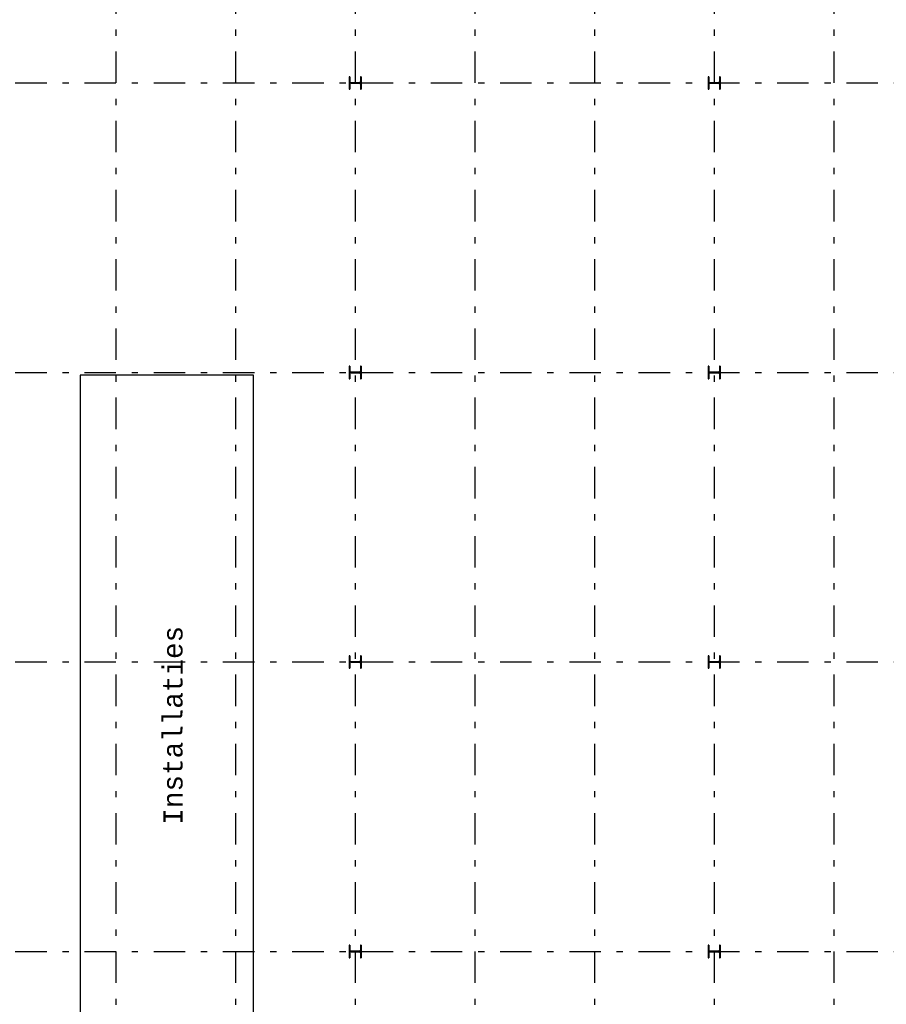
# Model space of a CAD drawing. Extents: x 2 to 87, y -108 to 11.
# Tile 117 of 210: x 16 to 30, y -62 to -46. Entities that reach past the tile are written whole.
import ezdxf

# ---------------------------------------------------------------- set-up
doc = ezdxf.new("R2010")
doc.units = 0
doc.header["$MEASUREMENT"] = 0
doc.linetypes.add('DASHDOT', pattern=[1, 0.5, -0.25, 0, -0.25])
for name, color, linetype in [('14', 7, 'CONTINUOUS'), ('25', 7, 'CONTINUOUS'), ('3', 7, 'CONTINUOUS'), ('5', 7, 'CONTINUOUS')]:
    doc.layers.add(name, color=color, linetype=linetype)
doc.styles.add('MONOTXT', font='MONOTXT', dxfattribs={"height": 0.2})

# ---------------------------------------------------------------- blocks, each defined once
blk = doc.blocks.new('*N42')
at = {"layer": '3', "color": 62, "linetype": 'Continuous'}
for p, q in [((-0.085, 0.1), (-0.095, 0.1)), ((-0.095, 0.1), (-0.095, -0.1)), ((-0.085, 0.1), (-0.085, 0.0212)), ((-0.0797, 0.0085), (-0.085, 0.0212)), ((-0.067, 0.0032), (-0.0797, 0.0085)), ((0.067, 0.0032), (-0.067, 0.0032)), ((0.0797, 0.0085), (0.067, 0.0032)), ((0.085, 0.0212), (0.0797, 0.0085)), ((0.095, 0.1), (0.085, 0.1)), ((0.085, 0.1), (0.085, 0.0212)), ((0.095, 0.1), (0.095, -0.1)), ((-0.085, -0.1), (-0.095, -0.1)), ((-0.0797, -0.0085), (-0.085, -0.0213)), ((-0.085, -0.0213), (-0.085, -0.1)), ((-0.067, -0.0033), (-0.0797, -0.0085)), ((0.067, -0.0033), (-0.067, -0.0033)), ((0.0797, -0.0085), (0.067, -0.0033)), ((0.085, -0.0213), (0.0797, -0.0085)), ((0.085, -0.0213), (0.085, -0.1)), ((0.095, -0.1), (0.085, -0.1))]:
    blk.add_line(p, q, dxfattribs=at)
for points in [[(-0.085, 0.1), (-0.095, 0.1), (-0.095, -0.1)], [(-0.085, 0.1), (-0.085, -0.1), (-0.095, -0.1)], [(-0.095, 0.1), (-0.095, 0.1), (-0.095, -0.1)], [(-0.085, 0.1), (-0.085, 0.1), (-0.085, 0.0212)], [(-0.0797, 0.0085), (-0.085, 0.0212), (-0.085, -0.0213)], [(-0.0797, 0.0085), (-0.0797, -0.0085), (-0.085, -0.0213)], [(-0.067, 0.0032), (-0.0797, 0.0085), (-0.0797, -0.0085)], [(-0.067, 0.0032), (-0.067, -0.0033), (-0.0797, -0.0085)], [(0.067, 0.0032), (-0.067, 0.0032), (-0.067, -0.0033)], [(0.067, 0.0032), (0.067, -0.0033), (-0.067, -0.0033)], [(0.0797, 0.0085), (0.067, 0.0032), (0.067, -0.0033)], [(0.0797, 0.0085), (0.0797, -0.0085), (0.067, -0.0033)], [(0.085, 0.0212), (0.0797, 0.0085), (0.0797, -0.0085)], [(0.085, 0.0212), (0.085, -0.0213), (0.0797, -0.0085)], [(0.095, 0.1), (0.085, 0.1), (0.085, -0.1)], [(0.095, 0.1), (0.095, -0.1), (0.085, -0.1)], [(0.085, 0.1), (0.085, 0.1), (0.085, 0.0212)], [(0.095, 0.1), (0.095, 0.1), (0.095, -0.1)], [(-0.085, -0.0213), (-0.085, -0.0213), (-0.085, -0.1)], [(0.085, -0.0213), (0.085, -0.0213), (0.085, -0.1)]]:
    blk.add_solid(points, dxfattribs=at)
blk = doc.blocks.new('*N43')
at = {"layer": '3', "color": 62, "linetype": 'Continuous'}
for p, q in [((-0.085, 0.1), (-0.095, 0.1)), ((-0.095, 0.1), (-0.095, -0.1)), ((-0.085, 0.1), (-0.085, 0.0212)), ((-0.0797, 0.0085), (-0.085, 0.0212)), ((-0.067, 0.0032), (-0.0797, 0.0085)), ((0.067, 0.0032), (-0.067, 0.0032)), ((0.0797, 0.0085), (0.067, 0.0032)), ((0.085, 0.0212), (0.0797, 0.0085)), ((0.095, 0.1), (0.085, 0.1)), ((0.085, 0.1), (0.085, 0.0212)), ((0.095, 0.1), (0.095, -0.1)), ((-0.085, -0.1), (-0.095, -0.1)), ((-0.0797, -0.0085), (-0.085, -0.0213)), ((-0.085, -0.0213), (-0.085, -0.1)), ((-0.067, -0.0033), (-0.0797, -0.0085)), ((0.067, -0.0033), (-0.067, -0.0033)), ((0.0797, -0.0085), (0.067, -0.0033)), ((0.085, -0.0213), (0.0797, -0.0085)), ((0.085, -0.0213), (0.085, -0.1)), ((0.095, -0.1), (0.085, -0.1))]:
    blk.add_line(p, q, dxfattribs=at)
for points in [[(-0.085, 0.1), (-0.095, 0.1), (-0.095, -0.1)], [(-0.085, 0.1), (-0.085, -0.1), (-0.095, -0.1)], [(-0.095, 0.1), (-0.095, 0.1), (-0.095, -0.1)], [(-0.085, 0.1), (-0.085, 0.1), (-0.085, 0.0212)], [(-0.0797, 0.0085), (-0.085, 0.0212), (-0.085, -0.0213)], [(-0.0797, 0.0085), (-0.0797, -0.0085), (-0.085, -0.0213)], [(-0.067, 0.0032), (-0.0797, 0.0085), (-0.0797, -0.0085)], [(-0.067, 0.0032), (-0.067, -0.0033), (-0.0797, -0.0085)], [(0.067, 0.0032), (-0.067, 0.0032), (-0.067, -0.0033)], [(0.067, 0.0032), (0.067, -0.0033), (-0.067, -0.0033)], [(0.0797, 0.0085), (0.067, 0.0032), (0.067, -0.0033)], [(0.0797, 0.0085), (0.0797, -0.0085), (0.067, -0.0033)], [(0.085, 0.0212), (0.0797, 0.0085), (0.0797, -0.0085)], [(0.085, 0.0212), (0.085, -0.0213), (0.0797, -0.0085)], [(0.095, 0.1), (0.085, 0.1), (0.085, -0.1)], [(0.095, 0.1), (0.095, -0.1), (0.085, -0.1)], [(0.085, 0.1), (0.085, 0.1), (0.085, 0.0212)], [(0.095, 0.1), (0.095, 0.1), (0.095, -0.1)], [(-0.085, -0.0213), (-0.085, -0.0213), (-0.085, -0.1)], [(0.085, -0.0213), (0.085, -0.0213), (0.085, -0.1)]]:
    blk.add_solid(points, dxfattribs=at)
blk = doc.blocks.new('*N44')
at = {"layer": '3', "color": 62, "linetype": 'Continuous'}
for p, q in [((-0.085, 0.1), (-0.095, 0.1)), ((-0.095, 0.1), (-0.095, -0.1)), ((-0.085, 0.1), (-0.085, 0.0212)), ((-0.0797, 0.0085), (-0.085, 0.0212)), ((-0.067, 0.0032), (-0.0797, 0.0085)), ((0.067, 0.0032), (-0.067, 0.0032)), ((0.0797, 0.0085), (0.067, 0.0032)), ((0.085, 0.0212), (0.0797, 0.0085)), ((0.095, 0.1), (0.085, 0.1)), ((0.085, 0.1), (0.085, 0.0212)), ((0.095, 0.1), (0.095, -0.1)), ((-0.085, -0.1), (-0.095, -0.1)), ((-0.0797, -0.0085), (-0.085, -0.0213)), ((-0.085, -0.0213), (-0.085, -0.1)), ((-0.067, -0.0033), (-0.0797, -0.0085)), ((0.067, -0.0033), (-0.067, -0.0033)), ((0.0797, -0.0085), (0.067, -0.0033)), ((0.085, -0.0213), (0.0797, -0.0085)), ((0.085, -0.0213), (0.085, -0.1)), ((0.095, -0.1), (0.085, -0.1))]:
    blk.add_line(p, q, dxfattribs=at)
for points in [[(-0.085, 0.1), (-0.095, 0.1), (-0.095, -0.1)], [(-0.085, 0.1), (-0.085, -0.1), (-0.095, -0.1)], [(-0.095, 0.1), (-0.095, 0.1), (-0.095, -0.1)], [(-0.085, 0.1), (-0.085, 0.1), (-0.085, 0.0212)], [(-0.0797, 0.0085), (-0.085, 0.0212), (-0.085, -0.0213)], [(-0.0797, 0.0085), (-0.0797, -0.0085), (-0.085, -0.0213)], [(-0.067, 0.0032), (-0.0797, 0.0085), (-0.0797, -0.0085)], [(-0.067, 0.0032), (-0.067, -0.0033), (-0.0797, -0.0085)], [(0.067, 0.0032), (-0.067, 0.0032), (-0.067, -0.0033)], [(0.067, 0.0032), (0.067, -0.0033), (-0.067, -0.0033)], [(0.0797, 0.0085), (0.067, 0.0032), (0.067, -0.0033)], [(0.0797, 0.0085), (0.0797, -0.0085), (0.067, -0.0033)], [(0.085, 0.0212), (0.0797, 0.0085), (0.0797, -0.0085)], [(0.085, 0.0212), (0.085, -0.0213), (0.0797, -0.0085)], [(0.095, 0.1), (0.085, 0.1), (0.085, -0.1)], [(0.095, 0.1), (0.095, -0.1), (0.085, -0.1)], [(0.085, 0.1), (0.085, 0.1), (0.085, 0.0212)], [(0.095, 0.1), (0.095, 0.1), (0.095, -0.1)], [(-0.085, -0.0213), (-0.085, -0.0213), (-0.085, -0.1)], [(0.085, -0.0213), (0.085, -0.0213), (0.085, -0.1)]]:
    blk.add_solid(points, dxfattribs=at)
blk = doc.blocks.new('*N47')
at = {"layer": '3', "color": 62, "linetype": 'Continuous'}
for p, q in [((-0.085, 0.1), (-0.095, 0.1)), ((-0.095, 0.1), (-0.095, -0.1)), ((-0.085, 0.1), (-0.085, 0.0212)), ((-0.0797, 0.0085), (-0.085, 0.0212)), ((-0.067, 0.0032), (-0.0797, 0.0085)), ((0.067, 0.0032), (-0.067, 0.0032)), ((0.0797, 0.0085), (0.067, 0.0032)), ((0.085, 0.0212), (0.0797, 0.0085)), ((0.095, 0.1), (0.085, 0.1)), ((0.085, 0.1), (0.085, 0.0212)), ((0.095, 0.1), (0.095, -0.1)), ((-0.085, -0.1), (-0.095, -0.1)), ((-0.0797, -0.0085), (-0.085, -0.0213)), ((-0.085, -0.0213), (-0.085, -0.1)), ((-0.067, -0.0033), (-0.0797, -0.0085)), ((0.067, -0.0033), (-0.067, -0.0033)), ((0.0797, -0.0085), (0.067, -0.0033)), ((0.085, -0.0213), (0.0797, -0.0085)), ((0.085, -0.0213), (0.085, -0.1)), ((0.095, -0.1), (0.085, -0.1))]:
    blk.add_line(p, q, dxfattribs=at)
for points in [[(-0.085, 0.1), (-0.095, 0.1), (-0.095, -0.1)], [(-0.085, 0.1), (-0.085, -0.1), (-0.095, -0.1)], [(-0.095, 0.1), (-0.095, 0.1), (-0.095, -0.1)], [(-0.085, 0.1), (-0.085, 0.1), (-0.085, 0.0212)], [(-0.0797, 0.0085), (-0.085, 0.0212), (-0.085, -0.0213)], [(-0.0797, 0.0085), (-0.0797, -0.0085), (-0.085, -0.0213)], [(-0.067, 0.0032), (-0.0797, 0.0085), (-0.0797, -0.0085)], [(-0.067, 0.0032), (-0.067, -0.0033), (-0.0797, -0.0085)], [(0.067, 0.0032), (-0.067, 0.0032), (-0.067, -0.0033)], [(0.067, 0.0032), (0.067, -0.0033), (-0.067, -0.0033)], [(0.0797, 0.0085), (0.067, 0.0032), (0.067, -0.0033)], [(0.0797, 0.0085), (0.0797, -0.0085), (0.067, -0.0033)], [(0.085, 0.0212), (0.0797, 0.0085), (0.0797, -0.0085)], [(0.085, 0.0212), (0.085, -0.0213), (0.0797, -0.0085)], [(0.095, 0.1), (0.085, 0.1), (0.085, -0.1)], [(0.095, 0.1), (0.095, -0.1), (0.085, -0.1)], [(0.085, 0.1), (0.085, 0.1), (0.085, 0.0212)], [(0.095, 0.1), (0.095, 0.1), (0.095, -0.1)], [(-0.085, -0.0213), (-0.085, -0.0213), (-0.085, -0.1)], [(0.085, -0.0213), (0.085, -0.0213), (0.085, -0.1)]]:
    blk.add_solid(points, dxfattribs=at)
blk = doc.blocks.new('*N54')
at = {"layer": '3', "color": 62, "linetype": 'Continuous'}
for p, q in [((-0.085, 0.1), (-0.095, 0.1)), ((-0.095, 0.1), (-0.095, -0.1)), ((-0.085, 0.1), (-0.085, 0.0212)), ((-0.0797, 0.0085), (-0.085, 0.0212)), ((-0.067, 0.0032), (-0.0797, 0.0085)), ((0.067, 0.0032), (-0.067, 0.0032)), ((0.0797, 0.0085), (0.067, 0.0032)), ((0.085, 0.0212), (0.0797, 0.0085)), ((0.095, 0.1), (0.085, 0.1)), ((0.085, 0.1), (0.085, 0.0212)), ((0.095, 0.1), (0.095, -0.1)), ((-0.085, -0.1), (-0.095, -0.1)), ((-0.0797, -0.0085), (-0.085, -0.0213)), ((-0.085, -0.0213), (-0.085, -0.1)), ((-0.067, -0.0033), (-0.0797, -0.0085)), ((0.067, -0.0033), (-0.067, -0.0033)), ((0.0797, -0.0085), (0.067, -0.0033)), ((0.085, -0.0213), (0.0797, -0.0085)), ((0.085, -0.0213), (0.085, -0.1)), ((0.095, -0.1), (0.085, -0.1))]:
    blk.add_line(p, q, dxfattribs=at)
for points in [[(-0.085, 0.1), (-0.095, 0.1), (-0.095, -0.1)], [(-0.085, 0.1), (-0.085, -0.1), (-0.095, -0.1)], [(-0.095, 0.1), (-0.095, 0.1), (-0.095, -0.1)], [(-0.085, 0.1), (-0.085, 0.1), (-0.085, 0.0212)], [(-0.0797, 0.0085), (-0.085, 0.0212), (-0.085, -0.0213)], [(-0.0797, 0.0085), (-0.0797, -0.0085), (-0.085, -0.0213)], [(-0.067, 0.0032), (-0.0797, 0.0085), (-0.0797, -0.0085)], [(-0.067, 0.0032), (-0.067, -0.0033), (-0.0797, -0.0085)], [(0.067, 0.0032), (-0.067, 0.0032), (-0.067, -0.0033)], [(0.067, 0.0032), (0.067, -0.0033), (-0.067, -0.0033)], [(0.0797, 0.0085), (0.067, 0.0032), (0.067, -0.0033)], [(0.0797, 0.0085), (0.0797, -0.0085), (0.067, -0.0033)], [(0.085, 0.0212), (0.0797, 0.0085), (0.0797, -0.0085)], [(0.085, 0.0212), (0.085, -0.0213), (0.0797, -0.0085)], [(0.095, 0.1), (0.085, 0.1), (0.085, -0.1)], [(0.095, 0.1), (0.095, -0.1), (0.085, -0.1)], [(0.085, 0.1), (0.085, 0.1), (0.085, 0.0212)], [(0.095, 0.1), (0.095, 0.1), (0.095, -0.1)], [(-0.085, -0.0213), (-0.085, -0.0213), (-0.085, -0.1)], [(0.085, -0.0213), (0.085, -0.0213), (0.085, -0.1)]]:
    blk.add_solid(points, dxfattribs=at)
blk = doc.blocks.new('*N55')
at = {"layer": '3', "color": 62, "linetype": 'Continuous'}
for p, q in [((-0.085, 0.1), (-0.095, 0.1)), ((-0.095, 0.1), (-0.095, -0.1)), ((-0.085, 0.1), (-0.085, 0.0212)), ((-0.0797, 0.0085), (-0.085, 0.0212)), ((-0.067, 0.0032), (-0.0797, 0.0085)), ((0.067, 0.0032), (-0.067, 0.0032)), ((0.0797, 0.0085), (0.067, 0.0032)), ((0.085, 0.0212), (0.0797, 0.0085)), ((0.095, 0.1), (0.085, 0.1)), ((0.085, 0.1), (0.085, 0.0212)), ((0.095, 0.1), (0.095, -0.1)), ((-0.085, -0.1), (-0.095, -0.1)), ((-0.0797, -0.0085), (-0.085, -0.0213)), ((-0.085, -0.0213), (-0.085, -0.1)), ((-0.067, -0.0033), (-0.0797, -0.0085)), ((0.067, -0.0033), (-0.067, -0.0033)), ((0.0797, -0.0085), (0.067, -0.0033)), ((0.085, -0.0213), (0.0797, -0.0085)), ((0.085, -0.0213), (0.085, -0.1)), ((0.095, -0.1), (0.085, -0.1))]:
    blk.add_line(p, q, dxfattribs=at)
for points in [[(-0.085, 0.1), (-0.095, 0.1), (-0.095, -0.1)], [(-0.085, 0.1), (-0.085, -0.1), (-0.095, -0.1)], [(-0.095, 0.1), (-0.095, 0.1), (-0.095, -0.1)], [(-0.085, 0.1), (-0.085, 0.1), (-0.085, 0.0212)], [(-0.0797, 0.0085), (-0.085, 0.0212), (-0.085, -0.0213)], [(-0.0797, 0.0085), (-0.0797, -0.0085), (-0.085, -0.0213)], [(-0.067, 0.0032), (-0.0797, 0.0085), (-0.0797, -0.0085)], [(-0.067, 0.0032), (-0.067, -0.0033), (-0.0797, -0.0085)], [(0.067, 0.0032), (-0.067, 0.0032), (-0.067, -0.0033)], [(0.067, 0.0032), (0.067, -0.0033), (-0.067, -0.0033)], [(0.0797, 0.0085), (0.067, 0.0032), (0.067, -0.0033)], [(0.0797, 0.0085), (0.0797, -0.0085), (0.067, -0.0033)], [(0.085, 0.0212), (0.0797, 0.0085), (0.0797, -0.0085)], [(0.085, 0.0212), (0.085, -0.0213), (0.0797, -0.0085)], [(0.095, 0.1), (0.085, 0.1), (0.085, -0.1)], [(0.095, 0.1), (0.095, -0.1), (0.085, -0.1)], [(0.085, 0.1), (0.085, 0.1), (0.085, 0.0212)], [(0.095, 0.1), (0.095, 0.1), (0.095, -0.1)], [(-0.085, -0.0213), (-0.085, -0.0213), (-0.085, -0.1)], [(0.085, -0.0213), (0.085, -0.0213), (0.085, -0.1)]]:
    blk.add_solid(points, dxfattribs=at)
blk = doc.blocks.new('*N56')
at = {"layer": '3', "color": 62, "linetype": 'Continuous'}
for p, q in [((-0.085, 0.1), (-0.095, 0.1)), ((-0.095, 0.1), (-0.095, -0.1)), ((-0.085, 0.1), (-0.085, 0.0212)), ((-0.0797, 0.0085), (-0.085, 0.0212)), ((-0.067, 0.0032), (-0.0797, 0.0085)), ((0.067, 0.0032), (-0.067, 0.0032)), ((0.0797, 0.0085), (0.067, 0.0032)), ((0.085, 0.0212), (0.0797, 0.0085)), ((0.095, 0.1), (0.085, 0.1)), ((0.085, 0.1), (0.085, 0.0212)), ((0.095, 0.1), (0.095, -0.1)), ((-0.085, -0.1), (-0.095, -0.1)), ((-0.0797, -0.0085), (-0.085, -0.0213)), ((-0.085, -0.0213), (-0.085, -0.1)), ((-0.067, -0.0033), (-0.0797, -0.0085)), ((0.067, -0.0033), (-0.067, -0.0033)), ((0.0797, -0.0085), (0.067, -0.0033)), ((0.085, -0.0213), (0.0797, -0.0085)), ((0.085, -0.0213), (0.085, -0.1)), ((0.095, -0.1), (0.085, -0.1))]:
    blk.add_line(p, q, dxfattribs=at)
for points in [[(-0.085, 0.1), (-0.095, 0.1), (-0.095, -0.1)], [(-0.085, 0.1), (-0.085, -0.1), (-0.095, -0.1)], [(-0.095, 0.1), (-0.095, 0.1), (-0.095, -0.1)], [(-0.085, 0.1), (-0.085, 0.1), (-0.085, 0.0212)], [(-0.0797, 0.0085), (-0.085, 0.0212), (-0.085, -0.0213)], [(-0.0797, 0.0085), (-0.0797, -0.0085), (-0.085, -0.0213)], [(-0.067, 0.0032), (-0.0797, 0.0085), (-0.0797, -0.0085)], [(-0.067, 0.0032), (-0.067, -0.0033), (-0.0797, -0.0085)], [(0.067, 0.0032), (-0.067, 0.0032), (-0.067, -0.0033)], [(0.067, 0.0032), (0.067, -0.0033), (-0.067, -0.0033)], [(0.0797, 0.0085), (0.067, 0.0032), (0.067, -0.0033)], [(0.0797, 0.0085), (0.0797, -0.0085), (0.067, -0.0033)], [(0.085, 0.0212), (0.0797, 0.0085), (0.0797, -0.0085)], [(0.085, 0.0212), (0.085, -0.0213), (0.0797, -0.0085)], [(0.095, 0.1), (0.085, 0.1), (0.085, -0.1)], [(0.095, 0.1), (0.095, -0.1), (0.085, -0.1)], [(0.085, 0.1), (0.085, 0.1), (0.085, 0.0212)], [(0.095, 0.1), (0.095, 0.1), (0.095, -0.1)], [(-0.085, -0.0213), (-0.085, -0.0213), (-0.085, -0.1)], [(0.085, -0.0213), (0.085, -0.0213), (0.085, -0.1)]]:
    blk.add_solid(points, dxfattribs=at)
blk = doc.blocks.new('*N59')
at = {"layer": '3', "color": 62, "linetype": 'Continuous'}
for p, q in [((-0.085, 0.1), (-0.095, 0.1)), ((-0.095, 0.1), (-0.095, -0.1)), ((-0.085, 0.1), (-0.085, 0.0212)), ((-0.0797, 0.0085), (-0.085, 0.0212)), ((-0.067, 0.0032), (-0.0797, 0.0085)), ((0.067, 0.0032), (-0.067, 0.0032)), ((0.0797, 0.0085), (0.067, 0.0032)), ((0.085, 0.0212), (0.0797, 0.0085)), ((0.095, 0.1), (0.085, 0.1)), ((0.085, 0.1), (0.085, 0.0212)), ((0.095, 0.1), (0.095, -0.1)), ((-0.085, -0.1), (-0.095, -0.1)), ((-0.0797, -0.0085), (-0.085, -0.0213)), ((-0.085, -0.0213), (-0.085, -0.1)), ((-0.067, -0.0033), (-0.0797, -0.0085)), ((0.067, -0.0033), (-0.067, -0.0033)), ((0.0797, -0.0085), (0.067, -0.0033)), ((0.085, -0.0213), (0.0797, -0.0085)), ((0.085, -0.0213), (0.085, -0.1)), ((0.095, -0.1), (0.085, -0.1))]:
    blk.add_line(p, q, dxfattribs=at)
for points in [[(-0.085, 0.1), (-0.095, 0.1), (-0.095, -0.1)], [(-0.085, 0.1), (-0.085, -0.1), (-0.095, -0.1)], [(-0.095, 0.1), (-0.095, 0.1), (-0.095, -0.1)], [(-0.085, 0.1), (-0.085, 0.1), (-0.085, 0.0212)], [(-0.0797, 0.0085), (-0.085, 0.0212), (-0.085, -0.0213)], [(-0.0797, 0.0085), (-0.0797, -0.0085), (-0.085, -0.0213)], [(-0.067, 0.0032), (-0.0797, 0.0085), (-0.0797, -0.0085)], [(-0.067, 0.0032), (-0.067, -0.0033), (-0.0797, -0.0085)], [(0.067, 0.0032), (-0.067, 0.0032), (-0.067, -0.0033)], [(0.067, 0.0032), (0.067, -0.0033), (-0.067, -0.0033)], [(0.0797, 0.0085), (0.067, 0.0032), (0.067, -0.0033)], [(0.0797, 0.0085), (0.0797, -0.0085), (0.067, -0.0033)], [(0.085, 0.0212), (0.0797, 0.0085), (0.0797, -0.0085)], [(0.085, 0.0212), (0.085, -0.0213), (0.0797, -0.0085)], [(0.095, 0.1), (0.085, 0.1), (0.085, -0.1)], [(0.095, 0.1), (0.095, -0.1), (0.085, -0.1)], [(0.085, 0.1), (0.085, 0.1), (0.085, 0.0212)], [(0.095, 0.1), (0.095, 0.1), (0.095, -0.1)], [(-0.085, -0.0213), (-0.085, -0.0213), (-0.085, -0.1)], [(0.085, -0.0213), (0.085, -0.0213), (0.085, -0.1)]]:
    blk.add_solid(points, dxfattribs=at)

msp = doc.modelspace()

# ---------------------------------------------------------------- linework, layer by layer
at = {"layer": '14', "color": 62, "linetype": 'Continuous'}
for p, q in [((20.1109, -52.0525), (17.3601, -52.0525)), ((17.3601, -52.0525), (17.3601, -65.7033)), ((20.1109, -65.7033), (20.1109, -52.0525))]:
    msp.add_line(p, q, dxfattribs=at)
at = {"layer": '3', "color": 62, "linetype": 'Continuous'}
for p, q in [((21.6426, -47.3075), (21.6326, -47.3075)), ((21.6326, -47.3075), (21.6326, -47.5075)), ((21.6426, -47.3863), (21.6426, -47.3075)), ((21.8226, -47.3075), (21.8126, -47.3075)), ((21.8126, -47.3075), (21.8126, -47.3863)), ((21.8226, -47.5075), (21.8226, -47.3075)), ((27.3426, -47.3075), (27.3326, -47.3075)), ((27.3326, -47.3075), (27.3326, -47.5075)), ((27.3426, -47.3863), (27.3426, -47.3075)), ((27.5226, -47.3075), (27.5126, -47.3075)), ((27.5126, -47.3075), (27.5126, -47.3863)), ((27.5226, -47.5075), (27.5226, -47.3075)), ((21.6326, -47.5075), (21.6426, -47.5075)), ((21.6426, -47.5075), (21.6426, -47.4288)), ((21.7946, -47.4043), (21.6606, -47.4043)), ((21.6606, -47.4108), (21.7946, -47.4108)), ((21.8126, -47.4288), (21.8126, -47.5075)), ((21.8126, -47.5075), (21.8226, -47.5075)), ((27.3326, -47.5075), (27.3426, -47.5075)), ((27.3426, -47.5075), (27.3426, -47.4288)), ((27.4946, -47.4043), (27.3606, -47.4043)), ((27.3606, -47.4108), (27.4946, -47.4108)), ((27.5126, -47.4288), (27.5126, -47.5075)), ((27.5126, -47.5075), (27.5226, -47.5075)), ((21.6426, -51.9075), (21.6326, -51.9075)), ((21.6326, -51.9075), (21.6326, -52.1075)), ((21.6426, -51.9863), (21.6426, -51.9075)), ((21.8226, -51.9075), (21.8126, -51.9075)), ((21.8126, -51.9075), (21.8126, -51.9863)), ((21.8226, -52.1075), (21.8226, -51.9075)), ((27.3426, -51.9075), (27.3326, -51.9075)), ((27.3326, -51.9075), (27.3326, -52.1075)), ((27.3426, -51.9863), (27.3426, -51.9075)), ((27.5226, -51.9075), (27.5126, -51.9075)), ((27.5126, -51.9075), (27.5126, -51.9863)), ((27.5226, -52.1075), (27.5226, -51.9075)), ((21.6426, -52.1075), (21.6426, -52.0288)), ((21.7946, -52.0043), (21.6606, -52.0043)), ((21.6606, -52.0108), (21.7946, -52.0108)), ((21.8126, -52.0288), (21.8126, -52.1075)), ((27.3426, -52.1075), (27.3426, -52.0288)), ((27.4946, -52.0043), (27.3606, -52.0043)), ((27.3606, -52.0108), (27.4946, -52.0108)), ((27.5126, -52.0288), (27.5126, -52.1075)), ((21.6326, -52.1075), (21.6426, -52.1075)), ((21.8126, -52.1075), (21.8226, -52.1075)), ((27.3326, -52.1075), (27.3426, -52.1075)), ((27.5126, -52.1075), (27.5226, -52.1075)), ((21.6426, -56.5075), (21.6326, -56.5075)), ((21.6326, -56.5075), (21.6326, -56.7075)), ((21.6426, -56.5863), (21.6426, -56.5075)), ((21.6426, -56.7075), (21.6426, -56.6288)), ((21.7946, -56.6043), (21.6606, -56.6043)), ((21.6606, -56.6108), (21.7946, -56.6108)), ((21.8226, -56.5075), (21.8126, -56.5075)), ((21.8126, -56.5075), (21.8126, -56.5863)), ((21.8126, -56.6288), (21.8126, -56.7075)), ((21.8226, -56.7075), (21.8226, -56.5075)), ((27.3426, -56.5075), (27.3326, -56.5075)), ((27.3326, -56.5075), (27.3326, -56.7075)), ((27.3426, -56.5863), (27.3426, -56.5075)), ((27.3426, -56.7075), (27.3426, -56.6288)), ((27.4946, -56.6043), (27.3606, -56.6043)), ((27.3606, -56.6108), (27.4946, -56.6108)), ((27.5226, -56.5075), (27.5126, -56.5075)), ((27.5126, -56.5075), (27.5126, -56.5863)), ((27.5126, -56.6288), (27.5126, -56.7075)), ((27.5226, -56.7075), (27.5226, -56.5075)), ((21.6326, -56.7075), (21.6426, -56.7075)), ((21.8126, -56.7075), (21.8226, -56.7075)), ((27.3326, -56.7075), (27.3426, -56.7075)), ((27.5126, -56.7075), (27.5226, -56.7075)), ((21.6426, -61.1075), (21.6326, -61.1075)), ((21.6326, -61.1075), (21.6326, -61.3075)), ((21.6426, -61.1863), (21.6426, -61.1075)), ((21.8226, -61.1075), (21.8126, -61.1075)), ((21.8126, -61.1075), (21.8126, -61.1863)), ((21.8226, -61.3075), (21.8226, -61.1075)), ((27.3426, -61.1075), (27.3326, -61.1075)), ((27.3326, -61.1075), (27.3326, -61.3075)), ((27.3426, -61.1863), (27.3426, -61.1075)), ((27.5226, -61.1075), (27.5126, -61.1075)), ((27.5126, -61.1075), (27.5126, -61.1863)), ((27.5226, -61.3075), (27.5226, -61.1075)), ((21.6326, -61.3075), (21.6426, -61.3075)), ((21.6426, -61.3075), (21.6426, -61.2288)), ((21.7946, -61.2043), (21.6606, -61.2043)), ((21.6606, -61.2108), (21.7946, -61.2108)), ((21.8126, -61.2288), (21.8126, -61.3075)), ((21.8126, -61.3075), (21.8226, -61.3075)), ((27.3326, -61.3075), (27.3426, -61.3075)), ((27.3426, -61.3075), (27.3426, -61.2288)), ((27.4946, -61.2043), (27.3606, -61.2043)), ((27.3606, -61.2108), (27.4946, -61.2108)), ((27.5126, -61.2288), (27.5126, -61.3075)), ((27.5126, -61.3075), (27.5226, -61.3075))]:
    msp.add_line(p, q, dxfattribs=at)
for centre, start, end in [((21.6606, -47.3863), 180, 270), ((21.7946, -47.3863), 270, 360), ((27.3606, -47.3863), 180, 270), ((27.4946, -47.3863), 270, 360), ((21.6606, -47.4288), 90, 180), ((21.7946, -47.4288), 360, 90), ((27.3606, -47.4288), 90, 180), ((27.4946, -47.4288), 360, 90), ((21.6606, -51.9863), 180, 270), ((21.6606, -52.0287), 90, 180), ((21.7946, -51.9863), 270, 360), ((21.7946, -52.0287), 360, 90), ((27.3606, -51.9863), 180, 270), ((27.3606, -52.0287), 90, 180), ((27.4946, -51.9863), 270, 360), ((27.4946, -52.0287), 360, 90), ((21.6606, -56.5863), 180, 270), ((21.6606, -56.6288), 90, 180), ((21.7946, -56.5863), 270, 360), ((21.7946, -56.6288), 360, 90), ((27.3606, -56.5863), 180, 270), ((27.3606, -56.6288), 90, 180), ((27.4946, -56.5863), 270, 360), ((27.4946, -56.6288), 360, 90), ((21.6606, -61.1862), 180, 270), ((21.6606, -61.2288), 90, 180), ((21.7946, -61.1862), 270, 360), ((21.7946, -61.2288), 360, 90), ((27.3606, -61.1862), 180, 270), ((27.3606, -61.2288), 90, 180), ((27.4946, -61.1862), 270, 360), ((27.4946, -61.2288), 360, 90)]:
    msp.add_arc(centre, 0.018, start, end, dxfattribs=at)
at = {"layer": '5', "color": 7, "linetype": 'DASHDOT'}
for p, q in [((17.9276, -7.3075), (17.9276, -96.5075)), ((19.8276, -7.3075), (19.8276, -96.5075)), ((21.7276, -7.3075), (21.7276, -96.5075)), ((23.6276, -7.3075), (23.6276, -96.5075)), ((25.5276, -7.3075), (25.5276, -96.5075)), ((27.4276, -7.3075), (27.4276, -96.5075)), ((29.3276, -7.3075), (29.3276, -96.5075)), ((7.5276, -47.4075), (52.6276, -47.4075)), ((7.5276, -52.0075), (52.6276, -52.0075)), ((7.5276, -56.6075), (52.6276, -56.6075)), ((7.5276, -61.2075), (52.6276, -61.2075))]:
    msp.add_line(p, q, dxfattribs=at)

# ---------------------------------------------------------------- block references
at = {"layer": '3', "color": 62, "linetype": 'Continuous'}
for name, p in [('*N47', (21.7276, -47.4075)), ('*N59', (27.4276, -47.4075)), ('*N42', (21.7276, -52.0075)), ('*N54', (27.4276, -52.0075)), ('*N43', (21.7276, -56.6075)), ('*N55', (27.4276, -56.6075)), ('*N44', (21.7276, -61.2075)), ('*N56', (27.4276, -61.2075))]:
    msp.add_blockref(name, p, dxfattribs=at)

# ---------------------------------------------------------------- texts
at = {"layer": '25', "color": 62, "linetype": 'Continuous', "style": 'MONOTXT'}
msp.add_text('Installaties', height=0.3041, rotation=90, dxfattribs=at).set_placement((18.985, -59.1922))

doc.saveas('drawing.dxf')
